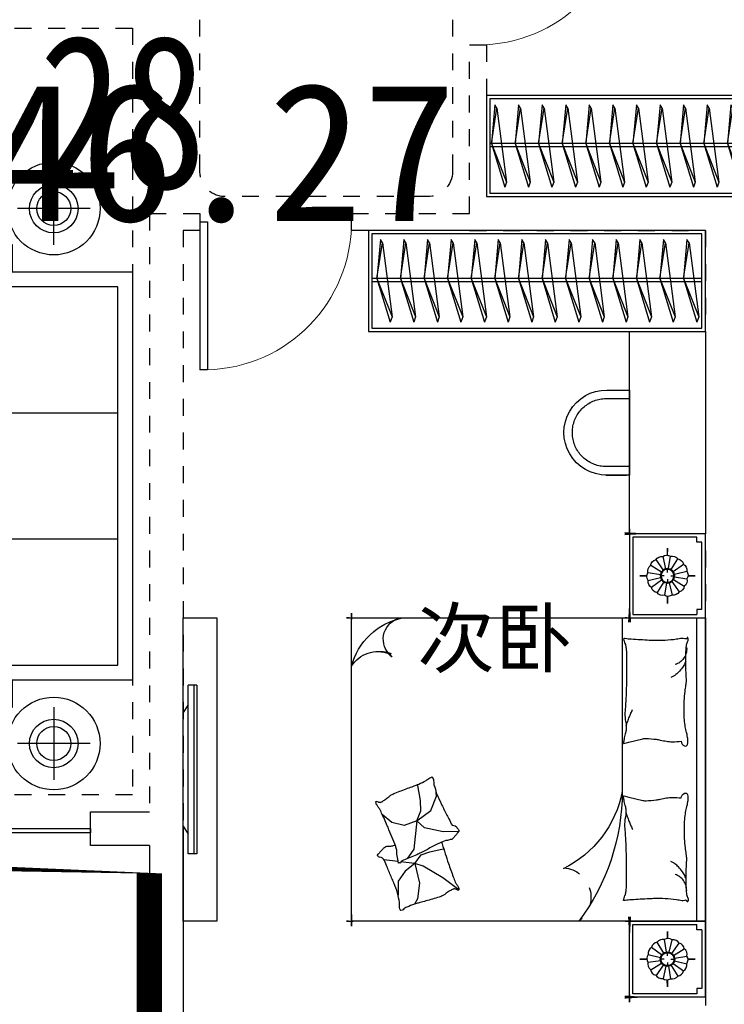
# Model space of a CAD drawing. Header units: millimetres. Extents: x 296296 to 297283, y 219875 to 220035.
# Tile 80 of 256: x 296712.11 to 296716.29, y 220011.22 to 220017.07. Entities that reach past the tile are written whole.
import ezdxf

# ---------------------------------------------------------------- set-up
doc = ezdxf.new("R2010")
doc.units = ezdxf.units.MM
for name, pattern in [('-DASH', [0.35, 0.25, -0.1]), ('185洋房-边套（报建版）-旧规$0$DASH', [0.35, 0.25, -0.1]), ('185洋房-边套（报建版）-旧规$0$洋房户型$0$_DASH', [0.6000000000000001, 0.4, -0.2]), ('185洋房-边套（报建版）-旧规$0$洋房户型$0$CONTINOUS', [0]), ('185洋房-边套（报建版）-旧规$0$洋房户型$0$XU-140-SF-N1$0$DASH', [0.35, 0.25, -0.1])]:
    doc.linetypes.add(name, pattern=pattern)
doc.layers.add('$面积结果', color=7, linetype='Continuous')
doc.layers.add('面积-住宅全面积', color=1, linetype='Continuous')
doc.layers.add('面积-计容-住宅-0.5', color=1, linetype='Continuous', lineweight=0)
doc.layers.add('面积-计容-住宅-1', color=1, linetype='Continuous', lineweight=0)
doc.styles.add('dw', font='simhei.ttf')
doc.styles.get("Standard").update_dxf_attribs({"font": 'arial.ttf'})

# ---------------------------------------------------------------- blocks, each defined once
blk = doc.blocks.new('4uyh5uj6kj67j75rykjtuk7tsik76ykj')
at = {"color": 253}
blk.add_text('次卧', height=337.5886524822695, dxfattribs=at).set_placement((865964.401820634, 424869.2752409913))
blk = doc.blocks.new('185洋房-边套（报建版）-旧规$0$洋房户型$0$11A$C643C1FD2')
at = {"color": 253}
for points in [[(28.00162752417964, 342.6770962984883, -0.2633679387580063), (0.0515171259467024, 361.4657623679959, -0.494818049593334), (9.22300753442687, 380.2089987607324, -0.049224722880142), (26.89366485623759, 381.9528907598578, -0.0368308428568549), (50.53589313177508, 380.2089987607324, -0.0318926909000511), (88.513958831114, 372.0737317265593, 0.0357819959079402), (122.4282498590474, 365.0841070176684, 0.0329412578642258), (212.0899194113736, 359.1705537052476, 0.0265644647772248), (323.3170857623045, 365.0841070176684, 0.0179054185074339), (360.8313586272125, 370.4487565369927, -0.0333974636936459), (381.0393698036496, 372.7026747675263, -0.0320396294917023), (418.1219118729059, 371.9701745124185, 0.018441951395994), (482.4437609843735, 368.9494421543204, 0.0108372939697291), (547.20722402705, 369.7023622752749, 0.0146238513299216), (595.1154809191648, 372.7026747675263, 0.1112493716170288), (617.6622878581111, 380.009099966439, -0.1537083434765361), (634.5505437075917, 383.9622313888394, -0.0764444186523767), (641.9869964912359, 382.2391803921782, -0.215512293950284), (643.9398537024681, 380.2089987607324, -0.5858582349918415), (641.2773915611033, 377.1638927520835, 0.3634893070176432), (636.428366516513, 374.5792910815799, 0.1917162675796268), (636.3710470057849, 363.0441536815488, -0.1296753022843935), (638.3061893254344, 346.4303289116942, -0.0173502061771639), (635.3064320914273, 329.6262630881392, 0.0193256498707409), (632.6727208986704, 314.5282753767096, 0.0188175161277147), (626.0583722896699, 246.1461785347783, 0.0218280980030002), (625.1612337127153, 186.9199199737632, 0.0062041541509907), (626.5468691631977, 153.0692459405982, 0.0019630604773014), (632.6727208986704, 46.17539165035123, 0.0283408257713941), (636.9498540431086, 10.04676229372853, -0.1170135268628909), (636.428366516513, 1.137023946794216, -0.3660599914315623), (634.9992988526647, 0.2057491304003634, -0.0397304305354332), (621.4055880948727, 3.013640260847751, -0.0483088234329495), (607.6671159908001, 8.49546699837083, 0.0629807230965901), (596.9933037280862, 12.39658056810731, 0.0405796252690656), (573.5959727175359, 15.7771522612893, 0.0143450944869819), (506.85604535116, 18.02642949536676, 0.0054844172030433), (381.4113608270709, 17.27782013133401, 0.0071527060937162), (285.2684470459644, 14.27319686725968, 0.0087615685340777), (242.7241944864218, 11.586396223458, -0.0081531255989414), (197.0090114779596, 8.643489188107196, -0.062510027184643), (139.879690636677, 13.04411358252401, 0.078669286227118), (94.29284231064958, 15.08410701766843, 0.0478250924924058), (71.93141105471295, 10.36764307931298, -0.0344939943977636), (41.1465831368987, 3.013640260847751, -0.0235713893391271), (15.81139786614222, -8.1299222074e-06, -0.5102284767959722), (14.85667191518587, 1.137023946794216), (22.36815910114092, 31.16260241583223), (43.02460189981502, 113.7327313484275, 0.0730409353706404), (44.97563112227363, 133.3135636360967, 0.0233051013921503), (39.26876032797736, 194.4262439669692, 0.0182988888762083), (35.19884174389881, 217.2706755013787, -0.0109698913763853), (27.85368260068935, 255.2657693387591, -0.0422811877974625), (24.94686314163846, 289.579173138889, -0.0272005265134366), (27.85368260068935, 342.9727865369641)], [(501.8616993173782, 368.8804882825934, 0.0278421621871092), (478.0799251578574, 358.2673156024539, 0.0486850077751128), (465.5431597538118, 350.1835615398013, 0.0236664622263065), (437.6198862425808, 325.8245057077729, 0.0312234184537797), (418.5966097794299, 305.1453350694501, 0.0468009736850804), (413.4886008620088, 297.4792006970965, 0.023190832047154), (405.4516541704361, 280.7496055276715)], [(583.8483481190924, 374.5792910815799, 0.0881531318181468), (549.3185234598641, 371.0355364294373, 0.0881531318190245), (518.1231781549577, 355.8132692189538, 0.0775471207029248), (496.4769416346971, 334.2011149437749, 0.077547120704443), (482.4437609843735, 307.0218101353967)], [(118.3913605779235, 15.79728258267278, 0.0097294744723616), (145.6801728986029, 24.82911724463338, 0.009729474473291), (172.5969230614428, 34.91583502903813, 0.0079705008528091), (194.3418602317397, 43.95450188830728, 0.0079705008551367), (215.7876314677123, 53.68171564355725)]]:
    blk.add_lwpolyline(points, format="xyb", dxfattribs=at)
blk = doc.blocks.new('185洋房-边套（报建版）-旧规$0$洋房户型$0$11A$C5A527934')
at = {"color": 253}
for p, q in [((122.7863028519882, 492.3297854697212), (194.0422210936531, 398.7701386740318)), ((469.082148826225, 493.1734273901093), (467.2889541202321, 399.6312042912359)), ((194.0422210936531, 398.7701386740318), (261.6452530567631, 281.4336128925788)), ((347.0384173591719, 320.5457457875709), (364.8287260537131, 400.5479455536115)), ((467.2889541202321, 399.6312042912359), (490.5114477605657, 289.7861020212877)), ((592.6898554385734, 326.9167924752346), (677.8384109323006, 360.9532905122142)), ((677.8384109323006, 360.9532905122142), (699.5126560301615, 357.8590980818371)), ((329.248285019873, 268.9888375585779), (347.0384173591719, 320.5457457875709)), ((530.7634408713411, 243.3727071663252), (592.6898554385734, 326.9167924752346)), ((69.51041293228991, 247.6549006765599), (37.09750266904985, 229.6184736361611)), ((162.0198065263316, 260.0996760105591), (69.51041293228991, 247.6549006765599)), ((277.656460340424, 231.6545115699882), (162.0198065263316, 260.0996760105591)), ((261.6452530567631, 281.4336128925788), (277.656460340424, 231.6545115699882)), ((277.656460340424, 231.6545115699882), (329.248285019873, 268.9888375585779)), ((530.7634408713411, 243.3727071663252), (363.562474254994, 226.3543945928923)), ((490.5114477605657, 289.7861020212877), (530.7634408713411, 243.3727071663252)), ((530.7634408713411, 243.3727071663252), (502.8965543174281, 169.1111991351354)), ((530.7634408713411, 243.3727071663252), (591.1416068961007, 268.1265008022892)), ((591.1416068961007, 268.1265008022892), (653.0678451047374, 265.0323083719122)), ((653.0678451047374, 265.0323083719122), (741.3128976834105, 249.5610920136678)), ((741.3128976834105, 249.5610920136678), (744.2826452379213, 243.7632998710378)), ((277.656460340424, 231.6545115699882), (233.1808649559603, 174.7640555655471)), ((277.656460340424, 231.6545115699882), (288.2512753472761, 146.9533973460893)), ((318.6659118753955, 193.8651198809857), (307.8287011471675, 186.1295117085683)), ((363.562474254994, 226.3543945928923), (318.6659118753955, 193.8651198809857)), ((174.4729873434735, 132.0963089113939), (90.85874809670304, 132.0963089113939)), ((233.1808649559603, 174.7640555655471), (174.4729873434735, 132.0963089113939)), ((289.9070901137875, 133.7158508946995), (300.5571840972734, 48.57280439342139)), ((502.8965543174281, 169.1111991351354), (521.4744786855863, 94.8498182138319)), ((521.4744786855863, 94.8498182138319), (569.7114051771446, 38.53747242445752))]:
    blk.add_line(p, q, dxfattribs=at)
blk.add_lwpolyline([(405.0356356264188, 391.5003112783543, -0.0256263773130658), (394.5934741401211, 394.0405346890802, -0.0108003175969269), (278.209239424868, 431.5106167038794, -0.0045599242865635), (199.4338971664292, 459.5707737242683, -0.0112502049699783), (167.8769151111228, 471.9491266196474, -0.0693939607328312), (150.9364112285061, 481.9861399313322, 0.0797562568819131), (135.9971100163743, 490.4264496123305, 0.1063994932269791), (122.7863028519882, 492.3297854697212, 0.3286420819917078), (119.1773717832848, 489.2655320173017, 0.2995467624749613), (121.3153486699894, 483.4137400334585, -0.1899166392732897), (126.2542959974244, 475.4833428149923, -0.0335175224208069), (127.3176843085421, 466.2475801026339, -0.0756271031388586), (126.8906863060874, 462.1304654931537, -0.0534886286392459), (124.2209201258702, 455.063051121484, -0.0178378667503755), (113.3135905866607, 435.2732662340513, -0.0383935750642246), (97.84424402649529, 413.4275901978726, 0.0595290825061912), (88.45066338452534, 398.9000875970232, 0.0359425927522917), (78.95537845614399, 375.3470172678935, 0.011245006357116), (55.85925023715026, 297.6302435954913, 0.0062027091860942), (46.61283075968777, 262.009805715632, -0.010783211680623), (41.10622010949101, 241.5682398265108, -0.0194848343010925), (37.09750266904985, 229.6184736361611, -0.0050616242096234), (19.43351800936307, 184.4461909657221, -0.1013919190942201), (4.367418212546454, 161.6979340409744, 0.2237680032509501), (2.24386440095e-05, 149.6127858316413, 0.2555795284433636), (2.805489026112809, 145.4583129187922, 0.0815627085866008), (16.92475666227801, 140.8788286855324, 0.0718052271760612), (32.32184490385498, 140.7632261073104, -0.0699853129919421), (48.11559286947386, 140.7018463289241, -0.0354599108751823), (101.6783004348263, 129.0320565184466, -0.0294323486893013), (163.8247328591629, 106.7504570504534, -0.0015539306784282), (193.8273851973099, 93.84524431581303, 0.0015200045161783), (224.4987916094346, 80.64991030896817, 0.004735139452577), (256.237719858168, 67.46336765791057, -0.0038204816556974), (295.604757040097, 51.19196171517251, -0.2960011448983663), (315.3198151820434, 22.10359100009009, 0.6497743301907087), (334.6137799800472, 13.98520612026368, 0.0231899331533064), (338.6621444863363, 18.15789371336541, -0.0288000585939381), (341.960333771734, 21.48196777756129, -0.0057266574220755), (347.8876233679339, 26.68343014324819, 0.0043580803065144), (355.6948428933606, 33.49688085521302, 0.0275279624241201), (370.9950301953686, 48.67188713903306, 0.0462141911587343), (378.6929041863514, 58.96571177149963, 0.194121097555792), (381.2113511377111, 73.97301234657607, -0.1337189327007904), (382.2652226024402, 95.61669339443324, -0.0057790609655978), (388.9653815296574, 115.431317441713, -0.0088817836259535)], format="xyb", dxfattribs=at)
blk.add_lwpolyline([(770.2698468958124, 299.0561550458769, 0.1013919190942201), (787.0352203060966, 320.5827156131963, -0.2237680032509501), (792.3160632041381, 332.2975630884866, -0.2555795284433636), (789.8372789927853, 336.6548462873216, -0.0815627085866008), (776.1105519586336, 342.3030636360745, -0.0718052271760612), (760.7676185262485, 343.5984725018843, 0.0699853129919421), (745.0250362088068, 344.8702209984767, 0.0354599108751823), (692.5143547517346, 360.6111221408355, 0.0294323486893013), (632.2585668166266, 387.5905357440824, 0.0015539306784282), (603.3333250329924, 402.757409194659, -0.0015200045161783), (573.7635334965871, 418.2648087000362, -0.004735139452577), (543.1286866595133, 433.8452654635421, 0.0038204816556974), (505.1246174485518, 453.0861851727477, 0.2960011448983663), (487.6971029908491, 483.6000929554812, 0.265444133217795), (469.082148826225, 493.1734273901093, -0.0231899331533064), (464.7258680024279, 489.3233112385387, 0.0288000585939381), (461.1825995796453, 486.2618132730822, 0.0057266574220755), (454.8740680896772, 481.5299634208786, -0.0043580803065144), (446.5675822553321, 475.3349589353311, -0.0275279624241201), (430.149279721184, 461.3773126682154, -0.0462141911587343), (421.6850562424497, 451.7037915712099, -0.194121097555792), (418.0237477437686, 436.9336708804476, 0.1337189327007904), (415.3140452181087, 415.4344363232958, 0.0115049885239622), (398.5551213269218, 377.3189803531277, 0.0088817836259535), (374.8533441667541, 328.8747350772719, 0.0124257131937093), (341.4359616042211, 267.358714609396, -0.0336123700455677), (330.0450882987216, 244.0923795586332), (309.3242681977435, 193.4073047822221), (293.3396342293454, 154.3073867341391, 0.2243410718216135), (280.2644931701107, 142.336453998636, -0.7227715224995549), (280.1118582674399, 134.362428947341, -0.1035130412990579), (283.475598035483, 133.9159818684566, 0.0534647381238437), (289.9907356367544, 133.7042395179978, 0.0301092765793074), (310.7412826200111, 129.5083340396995, -0.0314364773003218), (330.6279829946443, 125.5419687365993, -0.0532399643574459), (344.2355694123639, 125.1658530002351, 0.0551795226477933), (357.3661006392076, 124.7520930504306, 0.0562710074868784), (380.1486569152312, 118.8334074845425, 0.0108003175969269), (493.3185365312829, 72.55300682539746, 0.0045599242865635), (569.7114051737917, 38.53747242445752, 0.0112502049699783), (600.2267866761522, 23.7767736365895, 0.0693939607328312), (616.3481453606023, 12.47084147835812, -0.0797562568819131), (630.5965715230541, 2.91030277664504, -0.1063994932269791), (643.622630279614, -7.6228861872e-06, -0.3286420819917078), (647.45581179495, 2.778616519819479, -0.2995467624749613), (645.7726487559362, 8.777064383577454, 0.1899166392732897), (641.4560746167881, 17.06268979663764, 0.0335175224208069), (641.103711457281, 26.35278924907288, 0.0756271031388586), (641.8450193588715, 30.42506412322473, 0.0534886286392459), (645.0486305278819, 37.26705745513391, 0.0178378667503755), (657.4407085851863, 56.16260785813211, 0.0383935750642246), (674.5389620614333, 76.75833489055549, -0.0595290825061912), (685.0184041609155, 90.52310813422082, -0.0359425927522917), (696.2910374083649, 113.2791029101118, -0.011245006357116), (725.2760093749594, 188.9969967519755, -0.0062027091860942), (737.2254412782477, 223.8039349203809, 0.010783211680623), (744.2826452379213, 243.7632998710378, 0.0194848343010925), (749.1954882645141, 255.370655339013, 0.0050616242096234)], format="xyb", close=True, dxfattribs=at)
blk = doc.blocks.new('185洋房-边套（报建版）-旧规$0$洋房户型$0$11cdx床头灯2.0')
at = {"color": 253}
for p, q in [((0, 121.9930754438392), (0, 164.8358911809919)), ((-34.65398450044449, 25.21293987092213), (-94.82196508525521, 68.98890669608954)), ((-22.36753262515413, 36.55522483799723), (-61.20316116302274, 100.0242339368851)), ((-6.675826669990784, 42.33230819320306), (-18.26673075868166, 115.8317782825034)), ((10.03221337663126, 41.66468136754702), (27.45064381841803, 114.0049844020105)), ((25.21293987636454, 34.65398449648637), (68.98890671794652, 94.82196510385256)), ((36.55522483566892, 22.36753262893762), (100.0242339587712, 61.20316118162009)), ((-121.9930754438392, 0), (-164.8358911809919, 0)), ((-41.66468137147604, 10.0322133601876), (-114.0049843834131, 27.45064379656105)), ((-19.46074865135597, 0), (-38.24746614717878, 0)), ((0, 19.46074865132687), (0, 38.24746614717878)), ((19.46074865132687, 0), (38.24746614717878, 0)), ((42.33230819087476, 6.675826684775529), (115.8317783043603, 18.26673077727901)), ((121.9930754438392, 0), (164.8358911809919, 0)), ((-42.33230818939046, -6.675826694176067), (-115.831778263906, -18.26673078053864)), ((-36.55522482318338, -22.36753264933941), (-100.0242339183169, -61.20316118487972)), ((-25.21293984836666, -34.65398451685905), (-68.9889066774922, -94.82196510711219)), ((-27.26200928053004, -114.0502396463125), (-9.963274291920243, -41.68122052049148)), ((0, -19.46074865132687), (0, -38.24746614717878)), ((18.72336690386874, -113.8760766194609), (6.952890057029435, -42.28768495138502)), ((62.58618011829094, -99.16473352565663), (22.87297582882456, -36.24110863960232)), ((34.65398451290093, -25.21293985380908), (96.00410843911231, -67.33413310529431)), ((41.66468137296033, -10.03221335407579), (114.3802456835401, -25.8424789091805)), ((0, -121.9930754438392), (0, -164.8358911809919))]:
    blk.add_line(p, q, dxfattribs=at)
for points in [[(0, 164.8358911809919), (0, 121.9930754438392)], [(-164.8358911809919, 0), (-121.9930754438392, 0)], [(164.8358911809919, 0), (122.0982539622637, -1.711093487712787)], [(0, -164.8358911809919), (0, -121.9930754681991)]]:
    blk.add_lwpolyline(points, dxfattribs=at)
for radius in [42.85546614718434, 38.24746614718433]:
    blk.add_circle((0, 0), radius, dxfattribs=at)
for centre, start, end in [((-28.32740078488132, 77.05201628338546), 75.48094052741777, 145.0444984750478), ((3.315424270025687, 82.02720775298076), 52.98094052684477, 122.5444984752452), ((-74.51450040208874, 34.45350601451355), 120.4809405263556, 190.0444984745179), ((-55.65763585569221, 60.34635381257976), 97.98094052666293, 167.5444984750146), ((34.45350603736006, 74.51450042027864), 30.48094052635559, 100.0444984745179), ((60.34635383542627, 55.6576358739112), 7.980940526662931, 77.54449847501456), ((77.05201630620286, 28.32740080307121), 345.4809405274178, 55.04449847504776), ((-82.02720773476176, 3.315424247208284), 142.9809405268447, 212.5444984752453), ((82.02720777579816, -3.315424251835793), 322.9809405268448, 32.54449847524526), ((-77.05201626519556, -28.32740080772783), 165.4809405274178, 235.0444984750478), ((74.51450044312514, -34.45350601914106), 300.4809405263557, 10.04449847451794), ((-60.34635379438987, -55.65763587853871), 187.9809405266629, 257.5444984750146), ((-34.45350599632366, -74.51450042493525), 210.4809405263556, 280.044498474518), ((-3.31542422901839, -82.02720775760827), 232.9809405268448, 302.5444984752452), ((28.32740082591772, -77.05201628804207), 255.4809405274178, 325.0444984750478), ((55.65763589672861, -60.34635381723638), 277.9809405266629, 347.5444984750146)]:
    blk.add_arc(centre, 40.1031497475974, start, end, dxfattribs=at)
blk = doc.blocks.new('*U1084')
at = {"color": 253}
for p, q in [((-900, 0), (-1350, 0)), ((-1350, 0), (-1350, -450)), ((-1350, 0), (1400, 0)), ((900, 0), (-900, 0)), ((-900, 0), (-900, -2100)), ((-900, -450), (-900, 0)), ((900, -2100), (900, 0)), ((900, -450), (900, 0)), ((900, 0), (1400, 0)), ((1400, 0), (1400, -450)), ((-1330, -50), (-1330, -430)), ((-920, -430), (-920, -50)), ((900, -52.37141133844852), (-900, -52.37141133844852)), ((920, -430), (920, -50)), ((1380, -50), (1380, -430)), ((-1350, -450), (-900, -450)), ((-1330, -430), (-920, -430)), ((1400, -450), (900, -450)), ((1380, -430), (920, -430)), ((-900, -2100), (900, -2100))]:
    blk.add_line(p, q, dxfattribs=at)
at = {"color": 253, "linetype": '185洋房-边套（报建版）-旧规$0$洋房户型$0$CONTINOUS', "ltscale": 2.5}
blk.add_line((900, -494.0539780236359), (-129.6384496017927, -493.6936342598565), dxfattribs=at)
at = {"color": 253}
for points in [[(-1300, -20), (-1300, -50), (-1330, -50)], [(-950, -20), (-1300, -20)], [(-950, -20), (-950, -50), (-920, -50)], [(950, -20), (950, -50), (920, -50)], [(950, -20), (1350, -20)], [(1350, -20), (1350, -50), (1380, -50)]]:
    blk.add_lwpolyline(points, dxfattribs=at)
for points in [[(-1350, -332.5829230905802, 0, 18, 0), (-1350, -478.5486145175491, 10, 10, 0)], [(-900, -349.7433749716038, 0, 10, 0), (-900, -477.732901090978, 10, 10, 0)], [(900, -349.7433749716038, 0, 10, 0), (900, -477.732901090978, 10, 10, 0)], [(1400, -332.5829230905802, 0, 18, 0), (1400, -478.5486145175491, 10, 10, 0)], [(-1380.642982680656, -450, 10, 0, 0), (-1202.928873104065, -450, 10, 10, 0)], [(-873.3039343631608, -450, 18, 0, 0), (-1032.485541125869, -450, 10, 10, 0)], [(873.3039343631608, -450, 18, 0, 0), (1032.485541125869, -450, 10, 10, 0)], [(1430.642982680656, -450, 10, 0, 0), (1252.928873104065, -450, 10, 10, 0)], [(668.4798599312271, -1858.974266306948, 10, 0, 0.3742418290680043), (834.35406832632, -1895.367973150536, 10, 10, -2.215859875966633)], [(686.134763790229, -1863.698682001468, 10, 0, -0.1770186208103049), (693.2691898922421, -1995.667389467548, 10, 10, 2.215859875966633)], [(900, -1958.516598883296, 0, 10, 0), (900, -2130, 10, 10, 0)], [(-900, -2005.373558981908, 0, 10, 0), (-900, -2130, 10, 10, 0)], [(-658.2516379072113, -2100, 0, 10, 0), (-930, -2100, 10, 10, 0)], [(775.3735589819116, -2100, 0, 10, 0), (930, -2100, 10, 10, 0)]]:
    blk.add_lwpolyline(points, format="xyseb", dxfattribs=at)
at = {"color": 253, "linetype": '185洋房-边套（报建版）-旧规$0$洋房户型$0$CONTINOUS', "ltscale": 2.5}
for centre, radius, start, end in [((-128.8583196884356, -1775.735626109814), 1282.042229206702, 90.03486480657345, 126.977026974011), ((-10.6178487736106, -1124.520932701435), 641.9571511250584, 100.6846126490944, 154.0789214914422), ((515.9483600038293, -1720.672995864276), 391.6461517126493, 284.3565564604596, 348.6982700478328), ((773.9434106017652, -1781.829325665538), 129.6719098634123, 228.5450077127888, 346.4386693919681), ((519.1637179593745, -1944.946974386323), 181.3429785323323, 301.1833281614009, 22.206194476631)]:
    blk.add_arc(centre, radius, start, end, dxfattribs=at)
at = {"color": 253, "linetype": '185洋房-边套（报建版）-旧规$0$洋房户型$0$XU-140-SF-N1$0$DASH', "ltscale": 2.5}
blk.add_arc((-757.918790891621, -855.2302890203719), 175.8930122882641, 5.188406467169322, 143.8786841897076, dxfattribs=at)
at = {"color": 253, "xscale": -1}
for name, p in [('185洋房-边套（报建版）-旧规$0$洋房户型$0$11cdx床头灯2.0', (-1125, -225)), ('185洋房-边套（报建版）-旧规$0$洋房户型$0$11A$C643C1FD2', (-140.3062636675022, -485.6770544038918))]:
    blk.add_blockref(name, p, dxfattribs=at)
at = {"color": 253}
for name, p in [('185洋房-边套（报建版）-旧规$0$洋房户型$0$11A$C643C1FD2', (140.3062636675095, -485.6770544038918)), ('185洋房-边套（报建版）-旧规$0$洋房户型$0$11cdx床头灯2.0', (1150, -225)), ('185洋房-边套（报建版）-旧规$0$洋房户型$0$11A$C5A527934', (-835.6395401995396, -1956.163217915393))]:
    blk.add_blockref(name, p, dxfattribs=at)
blk = doc.blocks.new('185洋房-边套（报建版）-旧规$0$洋房户型$0$11A$C17570B11')
at = {"color": 253}
for p, q in [((0, 0), (-211.0270006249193, -32.54784116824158)), ((0, 0), (228.5429438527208, -89.85827781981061)), ((-211.0270006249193, -32.54784116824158), (-229.8062428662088, -20.4895358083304)), ((-211.0270006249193, -32.54784116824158), (228.5429438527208, -89.85827781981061)), ((228.5429438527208, -89.85827781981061), (259.1465271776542, -78.90659712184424))]:
    blk.add_line(p, q, dxfattribs=at)
blk.add_lwpolyline([(-229.8062428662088, -20.4895358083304), (0, 0), (259.1465271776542, -78.90659712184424)], dxfattribs=at)
blk = doc.blocks.new('*U1090')
at = {"color": 253}
for points in [[(49.99999854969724, 0), (2050.00000144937, 0), (2050.00000144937, -599.9999999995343), (49.99999854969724, -599.9999999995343)], [(69.99999854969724, -20), (2030.00000144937, -20), (2030.00000144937, -579.9999999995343), (69.99999854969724, -579.9999999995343)]]:
    blk.add_lwpolyline(points, close=True, dxfattribs=at)
for points in [[(69.99999854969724, -285.2554255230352), (2030.00000144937, -285.2554255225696)], [(69.99999854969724, -305.2554255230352), (2030.00000144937, -305.2554255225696)]]:
    blk.add_lwpolyline(points, dxfattribs=at)
at = {"color": 253, "rotation": 270}
for p in [(179.5653612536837, -285.148174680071), (319.5653612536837, -285.148174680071), (459.5653612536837, -285.148174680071), (599.5653612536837, -285.148174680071), (739.5653612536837, -285.148174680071), (879.5653612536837, -285.148174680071), (1019.565361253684, -285.148174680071), (1159.565361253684, -285.148174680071), (1299.565361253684, -285.148174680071), (1439.565361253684, -285.148174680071), (1579.565361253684, -285.148174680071), (1719.565361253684, -285.148174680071), (1859.565361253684, -285.148174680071), (1999.565361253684, -285.148174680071)]:
    blk.add_blockref('185洋房-边套（报建版）-旧规$0$洋房户型$0$11A$C17570B11', p, dxfattribs=at)
blk = doc.blocks.new('185洋房-边套（报建版）-旧规$0$洋房户型$0$11Sofa_1_ICDA')
at = {"color": 253}
for p, q in [((-850, 1100), (-850, -1100)), ((0, 1100), (-850, 1100)), ((0, 1100), (0, -1100)), ((-80, 1020), (-850, 1020)), ((-80, -1020), (-80, 1020)), ((-80, 340), (-850, 340)), ((-80, -340), (-850, -340)), ((-850, -1020), (-80, -1020)), ((-850, -1100), (0, -1100))]:
    blk.add_line(p, q, dxfattribs=at)
blk = doc.blocks.new('185洋房-边套（报建版）-旧规$0$洋房户型$0$11Sofa_4_ICDA')
at = {"color": 253}
for p, q in [((80.00000000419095, 325.4545454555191), (4.1909516e-09, 325.4545454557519)), ((80.00000000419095, 325.4545454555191), (25.45454545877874, 325.4545454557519)), ((570.9090909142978, 325.4545454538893), (625.4545454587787, 325.4545454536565)), ((570.9090909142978, 325.4545454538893), (650.9090909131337, 325.4545454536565))]:
    blk.add_line(p, q, dxfattribs=at)
for points in [[(650.9090909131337, -2.3283064e-09), (650.9090909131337, 699.9999999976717), (9.0803951e-09, 699.9999999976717), (0, 0), (650.9090909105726, -2.3283064e-09), (650.9090909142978, 325.454545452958)], [(80.00000000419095, 325.4545454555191), (80.0000000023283, 79.99999999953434), (570.9090909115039, 79.99999999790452), (570.9090909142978, 325.4545454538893)], [(80.00000000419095, 325.4545454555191), (80.0000000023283, 79.99999999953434), (570.9090909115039, 79.99999999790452), (570.9090909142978, 325.4545454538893)]]:
    blk.add_lwpolyline(points, dxfattribs=at)
blk = doc.blocks.new('185洋房-边套（报建版）-旧规$0$洋房户型$0$11Sofa_5_ICDA')
at = {"color": 253}
for points in [[(0, 0), (1600, 0), (1600, -600), (0, -600)], [(20, -20), (1580, -20), (1580, -580), (20, -580)]]:
    blk.add_lwpolyline(points, close=True, dxfattribs=at)
blk.add_lwpolyline([(799.9975441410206, -580), (799.999915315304, -20)], dxfattribs=at)
blk = doc.blocks.new('*U1095')
at = {"color": 253}
for p, q in [((-425.0000000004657, 1246.488670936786), (-425.0000000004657, 1639.215943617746)), ((-228.6363636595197, 1442.852307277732), (-621.3636363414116, 1442.852307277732)), ((-2367.147781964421, -1248.922221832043), (-2148.676227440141, -1248.922221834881)), ((-1936.528427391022, -1248.922221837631), (-1718.056872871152, -1248.922221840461)), ((-425.0000000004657, -1246.488670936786), (-425.0000000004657, -1639.215943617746)), ((-228.6363636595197, -1442.852307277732), (-621.3636363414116, -1442.852307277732))]:
    blk.add_line(p, q, dxfattribs=at)
for points in [[(-3018.056872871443, -1248.922221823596), (-3318.056872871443, -1248.922221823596), (-3318.056872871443, 1248.922221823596), (-2842.602327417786, 1248.922221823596)], [(-1242.602327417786, 1248.922221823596), (-649.9999999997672, 1248.922221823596), (-649.9999999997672, 1100)], [(-650.0000000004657, -1100), (-650.0000000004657, -1248.922221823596), (-1067.14778196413, -1248.922221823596)]]:
    blk.add_lwpolyline(points, dxfattribs=at)
blk.add_lwpolyline([(-1519.014904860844, -600), (-1519.014904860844, 600), (-2219.014904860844, 600), (-2219.014904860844, -600)], close=True, dxfattribs=at)
for centre, radius in [((-425.0000000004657, 1442.852307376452), 250), ((-425.0000000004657, 1442.852307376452), 130.9090908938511), ((-425.0000000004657, 1442.852307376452), 91.63636362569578), ((-2042.602327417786, -1418.475540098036), 200), ((-425.0000000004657, -1442.852307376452), 250), ((-425.0000000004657, -1442.852307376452), 130.9090908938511), ((-425.0000000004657, -1442.852307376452), 91.63636362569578)]:
    blk.add_circle(centre, radius, dxfattribs=at)
for name, p in [('185洋房-边套（报建版）-旧规$0$洋房户型$0$11Sofa_5_ICDA', (-2842.602327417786, 1620)), ('185洋房-边套（报建版）-旧规$0$洋房户型$0$11Sofa_1_ICDA', (0, 0)), ('185洋房-边套（报建版）-旧规$0$洋房户型$0$11Sofa_4_ICDA', (-1718.056872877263, -1719.999999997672))]:
    blk.add_blockref(name, p, dxfattribs=at)
at = {"color": 253, "xscale": -1}
blk.add_blockref('185洋房-边套（报建版）-旧规$0$洋房户型$0$11Sofa_4_ICDA', (-2367.147781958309, -1719.999999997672), dxfattribs=at)
blk = doc.blocks.new('*U1133')
at = {"color": 253}
for p, q in [((81.74266609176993, 1227.285564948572), (31.14089684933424, 1227.28556510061)), ((31.14089620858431, 1109.991018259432), (31.14089684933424, 1227.28556510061)), ((64.69396885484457, 1227.285564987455), (64.69396468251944, 227.2593740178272)), ((81.74266609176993, 1227.285564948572), (81.7426618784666, 227.2593739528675)), ((-3.98270785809e-05, 1063.073199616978), (31.14089619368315, 1109.991018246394)), ((-4.22820448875e-05, 391.4717398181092), (-3.98270785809e-05, 1063.073199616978)), ((31.14089324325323, 344.5539209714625), (31.14089620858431, 1109.991018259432)), ((-4.22820448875e-05, 391.4717398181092), (31.14089324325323, 344.5539209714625)), ((31.1408926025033, 227.259374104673), (31.1408932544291, 344.5539209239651)), ((81.7426618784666, 227.2593739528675), (31.1408926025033, 227.259374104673))]:
    blk.add_line(p, q, dxfattribs=at)
blk.add_lwpolyline([(199.9999588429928, -172.7275289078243), (-4.11570072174e-05, -172.7275289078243), (-4.0790066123e-05, 1627.272469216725), (199.9999588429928, 1627.272469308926)], close=True, dxfattribs=at)
blk = doc.blocks.new('185洋房-边套（报建版）-旧规$0$洋房户型$0$0627004614060755559669DADA558Desk_7_ICDA')
at = {"color": 253, "linetype": 'ByBlock'}
for p, q in [((135.5067688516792, 454.3815198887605), (-1.33659341e-08, 454.3815198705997)), ((4.08836058e-08, 50.00073370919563), (135.8617244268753, 49.99874006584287))]:
    blk.add_line(p, q, dxfattribs=at)
at = {"color": 253}
blk.add_lwpolyline([(135.5067688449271, 504.3815198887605), (-2.01180228e-08, 504.3815198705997), (4.76356945e-08, 0), (141.585731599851, 1.67638063e-08), (18.23688822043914, 2.0954758e-09)], dxfattribs=at)
blk.add_ellipse((137.2971440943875, 252.1907599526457), major_axis=(9.543512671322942, 252.0164800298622), ratio=0.9999999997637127, start_param=3.172344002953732, end_param=6.328134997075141, dxfattribs=at)
at = {"color": 253, "linetype": 'ByBlock'}
blk.add_open_spline([(135.8617244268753, 49.99874006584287), (142.8966715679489, 49.94879694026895), (149.9342136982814, 50.2663414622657), (168.7145371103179, 52.09909560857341), (180.3916395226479, 54.28524919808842), (203.1847677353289, 60.66387470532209), (214.300432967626, 64.85624571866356), (235.6288372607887, 75.11844467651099), (245.8412389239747, 81.18811028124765), (265.0490330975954, 95.0183018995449), (274.0441217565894, 102.7786091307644), (290.5406321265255, 119.7514905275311), (298.041792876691, 128.9637961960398), (311.3197225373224, 148.5574212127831), (317.0962814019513, 158.9384306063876), (326.7473105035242, 180.5502605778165), (330.6216280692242, 191.7807392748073), (336.348970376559, 214.7461721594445), (338.2019045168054, 226.4807630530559), (339.8294341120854, 250.0935711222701), (339.6040038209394, 261.9714147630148), (337.0816712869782, 285.5054623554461), (334.7848089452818, 297.1612940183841), (328.1901804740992, 319.8928674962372), (323.8925186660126, 330.9682497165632), (313.4283907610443, 352.1983129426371), (307.2620901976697, 362.3526581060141), (293.250253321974, 381.4283490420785), (285.4049386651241, 390.349393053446), (268.2762816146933, 406.6841004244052), (258.993210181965, 414.0975053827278), (239.2744694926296, 427.1889080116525), (228.839112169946, 432.8666985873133), (207.1366740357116, 442.3122126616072), (195.8699365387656, 446.0797867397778), (172.8511893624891, 451.58894597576), (161.0995438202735, 453.3304439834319), (144.8167351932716, 454.2975966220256), (140.338702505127, 454.4145632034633), (135.861724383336, 454.382779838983)], degree=3, knots=[3.172344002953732, 3.172344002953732, 3.172344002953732, 3.172344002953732, 3.276724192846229, 3.276724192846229, 3.452311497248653, 3.452311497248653, 3.627898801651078, 3.627898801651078, 3.803486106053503, 3.803486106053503, 3.979073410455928, 3.979073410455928, 4.154660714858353, 4.154660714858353, 4.330248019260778, 4.330248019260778, 4.505835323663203, 4.505835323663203, 4.681422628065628, 4.681422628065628, 4.857009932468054, 4.857009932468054, 5.032597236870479, 5.032597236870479, 5.208184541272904, 5.208184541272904, 5.383771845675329, 5.383771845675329, 5.559359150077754, 5.559359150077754, 5.73494645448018, 5.73494645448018, 5.910533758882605, 5.910533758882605, 6.08612106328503, 6.08612106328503, 6.261708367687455, 6.261708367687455, 6.328134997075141, 6.328134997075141, 6.328134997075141, 6.328134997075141], dxfattribs=at)
blk = doc.blocks.new('*U1135')
at = {"color": 253}
blk.add_lwpolyline([(1249.999999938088, -599.9999967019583), (1250.000000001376, 599.9999966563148), (800.000000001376, 599.9999966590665), (799.999999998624, -599.9999966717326), (1249.999999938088, -599.9999967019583)], dxfattribs=at)
blk.add_blockref('185洋房-边套（报建版）-旧规$0$洋房户型$0$0627004614060755559669DADA558Desk_7_ICDA', (1249.999999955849, -252.1907599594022), dxfattribs=at)
blk = doc.blocks.new('*U1118')
at = {"color": 253}
for points in [[(1399.999998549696, 0), (4500.000001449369, 0), (4500.000001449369, -599.9999999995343), (1399.999998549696, -599.9999999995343)], [(1419.999998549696, -20), (4480.000001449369, -20), (4480.000001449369, -579.9999999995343), (1419.999998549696, -579.9999999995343)]]:
    blk.add_lwpolyline(points, close=True, dxfattribs=at)
for points in [[(1419.999998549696, -285.2554255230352), (4480.000001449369, -285.2554255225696)], [(1419.999998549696, -305.2554255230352), (4480.000001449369, -305.2554255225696)]]:
    blk.add_lwpolyline(points, dxfattribs=at)
at = {"color": 253, "rotation": 270}
for p in [(1529.565361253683, -285.148174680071), (1669.565361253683, -285.148174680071), (1809.565361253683, -285.148174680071), (1949.565361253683, -285.148174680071), (2089.565361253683, -285.148174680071), (2229.565361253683, -285.148174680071), (2369.565361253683, -285.148174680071), (2509.565361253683, -285.148174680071), (2649.565361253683, -285.148174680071), (2789.565361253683, -285.148174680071), (2929.565361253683, -285.148174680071), (3069.565361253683, -285.148174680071), (3209.565361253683, -285.148174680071), (3349.565361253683, -285.148174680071), (3489.565361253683, -285.148174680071), (3629.565361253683, -285.148174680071), (3769.565361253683, -285.148174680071), (3909.565361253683, -285.148174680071), (4049.565361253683, -285.148174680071), (4189.565361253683, -285.148174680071), (4329.565361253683, -285.148174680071), (4469.565361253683, -285.148174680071)]:
    blk.add_blockref('185洋房-边套（报建版）-旧规$0$洋房户型$0$11A$C17570B11', p, dxfattribs=at)
blk = doc.blocks.new('185洋房-边套（报建版）-旧规$0$洋房户型$0$$DorLib2D$00000001')
at = {"color": 253}
for p, q in [((0.45, 0.9750000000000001), (0.5000000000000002, 0.9750000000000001)), ((0.45, 0), (0.45, 0.9750000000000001)), ((0.5, 0), (0.5, 0.9750000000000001)), ((0.5, 0), (0.45, 0))]:
    blk.add_line(p, q, dxfattribs=at)
at = {"color": 253, "lineweight": 13}
blk.add_arc((0.475, 0), 0.975, 91.4692835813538, 180, dxfattribs=at)
blk = doc.blocks.new('185洋房-边套（报建版）-旧规$0$$DorLib2D$00000131')
at = {"color": 253, "linetype": 'Continuous'}
for p, q in [((0.1499999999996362, 0.125), (0.231949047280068, 0.1972603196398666)), ((0.231949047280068, 0.1972603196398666), (0.231949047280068, 0.125)), ((-0.5, 0.125), (-0.5, 0)), ((0.0192439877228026, 0.125), (-0.5, 0.125)), ((0.0192439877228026, 0), (0.0192439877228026, 0.125)), ((0.3500000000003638, 0.125), (0.1499999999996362, 0.125)), ((-0.5, 0), (0.0192439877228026, 0)), ((-0.0239902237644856, 0), (0.5, 0)), ((-0.0239902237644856, -0.125), (-0.0239902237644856, 0)), ((0.5, 0), (0.5, -0.125)), ((-0.3500000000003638, -0.125), (-0.1499999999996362, -0.125)), ((-0.231949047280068, -0.1972603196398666), (-0.231949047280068, -0.125)), ((-0.1499999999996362, -0.125), (-0.231949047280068, -0.1972603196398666)), ((0.5, -0.125), (-0.0239902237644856, -0.125))]:
    blk.add_line(p, q, dxfattribs=at)
blk = doc.blocks.new('185洋房-边套（报建版）-旧规')
at = {"color": 253, "linetype": '185洋房-边套（报建版）-旧规$0$DASH'}
for p, q in [((5300.000074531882, 7000.000000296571), (5200.000074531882, 7000.000000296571)), ((5200.000074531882, 7000.000000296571), (5200.000074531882, 6100.000000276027)), ((5300.000074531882, 5999.999979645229), (5300.000074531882, 7000.000000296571)), ((5200.000074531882, 6100.000000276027), (3699.999999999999, 6100.000000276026)), ((5999.999999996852, 5999.999979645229), (5300.000074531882, 5999.999979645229)), ((5999.999999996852, 5899.999979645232), (5999.999999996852, 5999.999979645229)), ((7199.99999999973, 5999.999979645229), (6899.99999999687, 5999.999979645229)), ((6899.99999999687, 5999.999979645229), (6899.999999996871, 5899.999979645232)), ((7199.99999999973, 5999.999979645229), (7200.000000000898, 2450.000000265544)), ((3900, 5900.000000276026), (3900, 4400.000000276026)), ((5300.000074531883, 5900.000000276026), (3900, 5900.000000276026)), ((5299.999999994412, 5899.999979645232), (5999.999999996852, 5899.999979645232)), ((6899.999999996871, 5899.999979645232), (6999.999999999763, 5899.999979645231)), ((6999.999999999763, 5899.999979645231), (7000.000000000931, 2350.000000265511)), ((3900, 4400.000000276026), (3900, 1200.000000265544))]:
    blk.add_line(p, q, dxfattribs=at)
at = {"color": 253, "linetype": 'Continuous'}
for p, q in [((7550.000000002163, 2450.000000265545), (7200.000000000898, 2450.000000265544)), ((7550.000000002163, 2250.000000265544), (7550.000000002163, 2450.000000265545)), ((7000.000000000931, 2350.000000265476), (7000.000000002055, 700.000000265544)), ((7200.000000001, 2250.000000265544), (7200.000000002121, 600.0000002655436)), ((7200.000000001, 2250.000000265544), (7550.000000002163, 2250.000000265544))]:
    blk.add_line(p, q, dxfattribs=at)
at = {"color": 253, "linetype": '185洋房-边套（报建版）-旧规$0$洋房户型$0$_DASH', "ltscale": 0.5}
blk.add_lwpolyline([(6900.000120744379, 6249.999991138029), (6900.000120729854, 8349.99999644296, 0.4142135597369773), (6750.000122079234, 8499.9999964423), (5550.000076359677, 8500.000004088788, 0.4142135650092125), (5400.000075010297, 8350.000004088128), (5400.000075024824, 6249.999998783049, 0.4142135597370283), (5550.00007367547, 6099.999998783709), (6750.000119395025, 6099.999991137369, 0.4142135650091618)], format="xyb", close=True, dxfattribs=at)
blk.add_lwpolyline([(12400.00000004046, 7099.999979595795), (7300.000120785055, 7099.999979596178), (7300.00012074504, 2550.000000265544), (12400.00000000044, 2550.000000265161)], close=True, dxfattribs=at)
at = {"color": 253, "xscale": -900, "yscale": -900, "zscale": 100, "rotation": 270}
blk.add_blockref('185洋房-边套（报建版）-旧规$0$洋房户型$0$$DorLib2D$00000001', (5250.000074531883, 7450.000000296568), dxfattribs=at)
at = {"color": 253}
for name, p in [('*U1118', (700.0000730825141, 6700.000000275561)), ('*U1090', (3850.000001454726, 5900.000000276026))]:
    blk.add_blockref(name, p, dxfattribs=at)
for name, p, xscale, yscale, zscale in [('*U1095', (7300.000120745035, 4442.000000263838), -1.1, 1.1, 1.1), ('185洋房-边套（报建版）-旧规$0$洋房户型$0$$DorLib2D$00000001', (6449.999999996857, 5949.999979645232), 900, -900, 100), ('185洋房-边套（报建版）-旧规$0$$DorLib2D$00000131', (9950.00000000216, 2350.000000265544), -4800, 200, 200)]:
    blk.add_blockref(name, p, dxfattribs=dict(at, xscale=xscale, yscale=yscale, zscale=zscale))
at = {"color": 253, "extrusion": (0, 0, -1), "xscale": -1, "zscale": -1, "rotation": 359.9998733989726}
blk.add_blockref('*U1135', (-3100.00132576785, 4699.99823593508), dxfattribs=at)
at = {"color": 253, "rotation": 90}
blk.add_blockref('*U1084', (3900.000000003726, 2700.000000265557), dxfattribs=at)
at = {"color": 253, "xscale": -1}
blk.add_blockref('*U1133', (6999.99995902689, 1972.727530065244), dxfattribs=at)

msp = doc.modelspace()

# ---------------------------------------------------------------- block references
at = {"xscale": 0.001, "yscale": 0.001, "zscale": 0.001}
msp.add_blockref('4uyh5uj6kj67j75rykjtuk7tsik76ykj', (295848.5037488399, 219588.3577637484), dxfattribs=at)

# ---------------------------------------------------------------- next in the draw order: block references
at = {"xscale": -0.001, "yscale": 0.001, "zscale": 0.001}
msp.add_blockref('185洋房-边套（报建版）-旧规', (296720.0786040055, 220009.9162014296), dxfattribs=at)

# ---------------------------------------------------------------- next in the draw order: linework, layer by layer
at = {"layer": '面积-计容-住宅-0.5', "color": 1, "linetype": '-DASH', "const_width": 0.15}
msp.add_lwpolyline([(296713.0786043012, 220010.4162014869), (296713.0786043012, 220010.4162014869), (296712.8786043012, 220010.4162014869), (296712.878604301, 220012.1662014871), (296703.9786042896, 220012.1662014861), (296703.9786042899, 220009.7662014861), (296713.0786043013, 220009.7662014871), (296713.0786043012, 220010.4162014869)], close=True, dxfattribs=at)
at = {"layer": '面积-计容-住宅-1', "const_width": 0.15}
msp.add_lwpolyline([(296708.2786111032, 220020.9162018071), (296712.8786045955, 220020.9162014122), (296712.8786042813, 220022.016201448), (296714.6786044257, 220022.0162014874), (296714.6786041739, 220022.7162015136), (296718.0786041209, 220022.7162014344), (296718.0786041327, 220022.1162014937), (296719.5786031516, 220022.1162014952), (296719.5786031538, 220014.4162014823), (296720.2286042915, 220014.4162014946), (296720.2286042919, 220011.0162014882), (296716.3786043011, 220011.0162014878), (296716.3786043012, 220010.4162014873), (296712.8786043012, 220010.4162014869), (296712.878604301, 220012.1662014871), (296707.3786042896, 220012.1662014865), (296707.3786042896, 220012.1662014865), (296703.9786042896, 220012.1662014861), (296703.9786042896, 220017.1162014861), (296707.278604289, 220017.1162014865), (296707.2786042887, 220019.6162014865), (296706.5786042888, 220019.6162014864), (296706.5786042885, 220020.6162013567), (296708.2786111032, 220020.6162018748)], close=True, dxfattribs=at)

# ---------------------------------------------------------------- next in the draw order: texts
at = {"layer": '$面积结果', "color": 1, "style": 'dw'}
msp.add_text('146.27', height=0.820663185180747, dxfattribs=at).set_placement((296711.35099092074, 220015.87143111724))
at = {"layer": '面积-住宅全面积', "color": 1, "style": 'dw', "width": 0.7999999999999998}
msp.add_text('146.28', height=0.9100000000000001, dxfattribs=at).set_placement((296710.2429886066, 220016.065782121))

doc.saveas('drawing.dxf')
